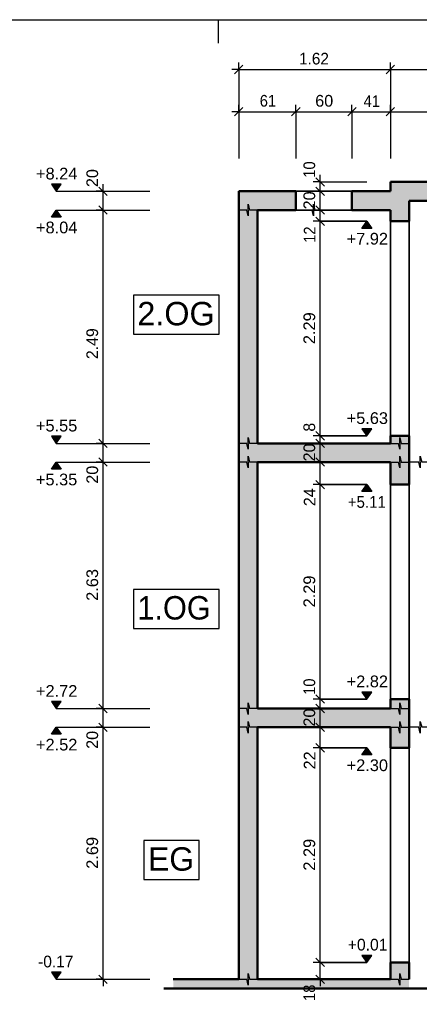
# Model space of a CAD drawing. Header units: metres. Extents: x 0.2 to 47.2, y 0.2 to 23.6.
# Tile 13 of 21: x 13.6 to 17.8, y 13 to 23.6. Entities that reach past the tile are written whole.
import ezdxf

# ---------------------------------------------------------------- set-up
doc = ezdxf.new("R2010")
doc.units = ezdxf.units.M
doc.linetypes.add('AUSGEZOGEN', pattern=[0])
for name, color, linetype, lineweight in [('XR$1$Beton Ansicht', 117, 'AUSGEZOGEN', 35), ('XR$1$Beton geschnitten', 117, 'AUSGEZOGEN', 50), ('XR$1$Betonierfugen', 7, 'AUSGEZOGEN', 25), ('XR$1$STANDARD_1', 7, 'AUSGEZOGEN', 13), ('XR$1$Stilflaeche', 7, 'AUSGEZOGEN', 25), ('XR$1$Text Decke', 7, 'AUSGEZOGEN', 25), ('XR$1$Vermassung Schnitte', 7, 'AUSGEZOGEN', 25), ('XR$1$Wand Beton bewehrt', 117, 'AUSGEZOGEN', 50)]:
    doc.layers.add(name, color=color, linetype=linetype, lineweight=lineweight)
doc.styles.add('ARIAL', font='arial.ttf')

# ---------------------------------------------------------------- blocks, each defined once
blk = doc.blocks.new('COMPLEXOBJECT_79')
at = {"layer": 'XR$1$Beton geschnitten', "color": 7, "linetype": 'AUSGEZOGEN', "lineweight": 50, "transparency": 33554687}
blk.add_line((15.916, 15.998), (15.916, 13.308), dxfattribs=at)
at = {"layer": 'XR$1$Wand Beton bewehrt', "color": 7, "linetype": 'AUSGEZOGEN', "lineweight": 50, "transparency": 33554687}
blk.add_line((17.495, 9.267), (17.495, 9.467), dxfattribs=at)
blk = doc.blocks.new('COMPLEXOBJECT_80')
at = {"layer": 'XR$1$Beton geschnitten', "color": 7, "linetype": 'AUSGEZOGEN', "lineweight": 50, "transparency": 33554687}
blk.add_line((17.536, 15.778), (17.736, 15.778), dxfattribs=at)
at = {"layer": 'XR$1$Wand Beton bewehrt', "color": 7, "linetype": 'AUSGEZOGEN', "lineweight": 50, "transparency": 33554687}
blk.add_line((16.615, 9.467), (16.615, 9.267), dxfattribs=at)
blk = doc.blocks.new('COMPLEXOBJECT_82')
at = {"layer": 'XR$1$Beton geschnitten', "color": 7, "linetype": 'AUSGEZOGEN', "lineweight": 50, "transparency": 33554687}
blk.add_line((17.536, 16.198), (16.116, 16.198), dxfattribs=at)
at = {"layer": 'XR$1$Text Decke', "color": 7, "linetype": 'AUSGEZOGEN', "lineweight": 100, "transparency": 33554687}
blk.add_line((7.294, 10.879), (7.294, 10.879), dxfattribs=at)
blk = doc.blocks.new('COMPLEXOBJECT_83')
at = {"layer": 'XR$1$Beton geschnitten', "color": 7, "linetype": 'AUSGEZOGEN', "lineweight": 50, "transparency": 33554687}
blk.add_line((15.916, 16.198), (15.916, 15.998), dxfattribs=at)
at = {"layer": 'XR$1$Text Decke', "color": 7, "linetype": 'AUSGEZOGEN', "lineweight": 100, "transparency": 33554687}
blk.add_line((7.294, 10.088), (7.294, 10.088), dxfattribs=at)
blk = doc.blocks.new('COMPLEXOBJECT_84')
at = {"layer": 'XR$1$Beton geschnitten', "color": 7, "linetype": 'AUSGEZOGEN', "lineweight": 50, "transparency": 33554687}
blk.add_line((17.736, 15.998), (17.736, 16.198), dxfattribs=at)
at = {"layer": 'XR$1$Text Decke', "color": 7, "linetype": 'AUSGEZOGEN', "lineweight": 100, "transparency": 33554687}
blk.add_line((7.294, 10.088), (7.294, 10.088), dxfattribs=at)
blk = doc.blocks.new('COMPLEXOBJECT_91')
at = {"layer": 'XR$1$Beton geschnitten', "color": 7, "linetype": 'AUSGEZOGEN', "lineweight": 50, "transparency": 33554687}
blk.add_line((17.536, 21.398), (17.736, 21.398), dxfattribs=at)
blk = doc.blocks.new('COMPLEXOBJECT_92')
at = {"layer": 'XR$1$Beton geschnitten', "color": 7, "linetype": 'AUSGEZOGEN', "lineweight": 50, "transparency": 33554687}
blk.add_line((17.736, 19.108), (17.536, 19.108), dxfattribs=at)
blk = doc.blocks.new('COMPLEXOBJECT_93')
at = {"layer": 'XR$1$Beton geschnitten', "color": 7, "linetype": 'AUSGEZOGEN', "lineweight": 50, "transparency": 33554687}
blk.add_line((17.536, 21.518), (17.536, 21.398), dxfattribs=at)
blk = doc.blocks.new('COMPLEXOBJECT_95')
at = {"layer": 'XR$1$Beton geschnitten', "color": 7, "linetype": 'AUSGEZOGEN', "lineweight": 50, "transparency": 33554687}
blk.add_line((17.536, 19.108), (17.536, 19.028), dxfattribs=at)
blk = doc.blocks.new('COMPLEXOBJECT_96')
at = {"layer": 'XR$1$Beton geschnitten', "color": 7, "linetype": 'AUSGEZOGEN', "lineweight": 50, "transparency": 33554687}
blk.add_line((17.736, 19.028), (17.736, 19.108), dxfattribs=at)
blk = doc.blocks.new('COMPLEXOBJECT_99')
at = {"layer": 'XR$1$Betonierfugen', "color": 7, "linetype": 'AUSGEZOGEN', "lineweight": 25, "transparency": 33554687}
for p, q in [((16.002, 15.998), (15.916, 15.998)), ((15.916, 15.998), (15.916, 15.998)), ((16.016, 15.935), (16.002, 15.998)), ((16.016, 15.998), (16.016, 16.06)), ((16.016, 16.06), (16.03, 15.998)), ((16.016, 15.998), (16.016, 15.935)), ((16.116, 15.998), (16.03, 15.998))]:
    blk.add_line(p, q, dxfattribs=at)
blk = doc.blocks.new('COMPLEXOBJECT_100')
at = {"layer": 'XR$1$Betonierfugen', "color": 7, "linetype": 'AUSGEZOGEN', "lineweight": 25, "transparency": 33554687}
for p, q in [((16.002, 16.198), (15.916, 16.198)), ((15.916, 16.198), (15.916, 16.198)), ((16.016, 16.135), (16.002, 16.198)), ((16.016, 16.198), (16.016, 16.26)), ((16.016, 16.26), (16.03, 16.198)), ((16.016, 16.198), (16.016, 16.135)), ((16.116, 16.198), (16.03, 16.198))]:
    blk.add_line(p, q, dxfattribs=at)
blk = doc.blocks.new('COMPLEXOBJECT_102')
at = {"layer": 'XR$1$Betonierfugen', "color": 7, "linetype": 'AUSGEZOGEN', "lineweight": 25, "transparency": 33554687}
for p, q in [((16.002, 18.828), (15.916, 18.828)), ((15.916, 18.828), (15.916, 18.828)), ((16.016, 18.765), (16.002, 18.828)), ((16.016, 18.828), (16.016, 18.89)), ((16.016, 18.89), (16.03, 18.828)), ((16.016, 18.828), (16.016, 18.765)), ((16.116, 18.828), (16.03, 18.828))]:
    blk.add_line(p, q, dxfattribs=at)
blk = doc.blocks.new('COMPLEXOBJECT_107')
at = {"layer": 'XR$1$Betonierfugen', "color": 7, "linetype": 'AUSGEZOGEN', "lineweight": 25, "transparency": 33554687}
for p, q in [((16.016, 21.518), (16.016, 21.58)), ((16.016, 21.58), (16.03, 21.518)), ((16.002, 21.518), (15.916, 21.518)), ((15.916, 21.518), (15.916, 21.518)), ((16.016, 21.455), (16.002, 21.518)), ((16.016, 21.518), (16.016, 21.455)), ((16.116, 21.518), (16.03, 21.518))]:
    blk.add_line(p, q, dxfattribs=at)
blk = doc.blocks.new('COMPLEXOBJECT_113')
at = {"layer": 'XR$1$Betonierfugen', "color": 7, "linetype": 'AUSGEZOGEN', "lineweight": 25, "transparency": 33554687}
for p, q in [((16.002, 19.028), (15.916, 19.028)), ((15.916, 19.028), (15.916, 19.028)), ((16.016, 18.965), (16.002, 19.028)), ((16.016, 19.028), (16.016, 19.09)), ((16.016, 19.09), (16.03, 19.028)), ((16.016, 19.028), (16.016, 18.965)), ((16.116, 19.028), (16.03, 19.028))]:
    blk.add_line(p, q, dxfattribs=at)
blk = doc.blocks.new('COMPLEXOBJECT_114')
at = {"layer": 'XR$1$Betonierfugen', "color": 7, "linetype": 'AUSGEZOGEN', "lineweight": 25, "transparency": 33554687}
for p, q in [((17.536, 19.028), (17.622, 19.028)), ((17.636, 18.965), (17.622, 19.028)), ((17.636, 19.028), (17.636, 19.09)), ((17.636, 19.09), (17.65, 19.028)), ((17.636, 19.028), (17.636, 18.965)), ((17.65, 19.028), (17.736, 19.028)), ((17.736, 19.028), (17.736, 19.028))]:
    blk.add_line(p, q, dxfattribs=at)
blk = doc.blocks.new('COMPLEXOBJECT_115')
at = {"layer": 'XR$1$Betonierfugen', "color": 7, "linetype": 'AUSGEZOGEN', "lineweight": 25, "transparency": 33554687}
for p, q in [((17.536, 18.828), (17.622, 18.828)), ((17.636, 18.765), (17.622, 18.828)), ((17.636, 18.828), (17.636, 18.89)), ((17.636, 18.89), (17.65, 18.828)), ((17.636, 18.828), (17.636, 18.765)), ((17.65, 18.828), (17.736, 18.828)), ((17.736, 18.828), (17.736, 18.828))]:
    blk.add_line(p, q, dxfattribs=at)
blk = doc.blocks.new('COMPLEXOBJECT_116')
at = {"layer": 'XR$1$Betonierfugen', "color": 7, "linetype": 'AUSGEZOGEN', "lineweight": 25, "transparency": 33554687}
for p, q in [((17.536, 16.198), (17.622, 16.198)), ((17.636, 16.135), (17.622, 16.198)), ((17.636, 16.198), (17.636, 16.26)), ((17.636, 16.26), (17.65, 16.198)), ((17.636, 16.198), (17.636, 16.135)), ((17.65, 16.198), (17.736, 16.198)), ((17.736, 16.198), (17.736, 16.198))]:
    blk.add_line(p, q, dxfattribs=at)
blk = doc.blocks.new('COMPLEXOBJECT_117')
at = {"layer": 'XR$1$Betonierfugen', "color": 7, "linetype": 'AUSGEZOGEN', "lineweight": 25, "transparency": 33554687}
for p, q in [((17.536, 15.998), (17.622, 15.998)), ((17.636, 15.935), (17.622, 15.998)), ((17.636, 15.998), (17.636, 16.06)), ((17.636, 16.06), (17.65, 15.998)), ((17.636, 15.998), (17.636, 15.935)), ((17.65, 15.998), (17.736, 15.998)), ((17.736, 15.998), (17.736, 15.998))]:
    blk.add_line(p, q, dxfattribs=at)
blk = doc.blocks.new('COMPLEXOBJECT_118')
at = {"layer": 'XR$1$Betonierfugen', "color": 7, "linetype": 'AUSGEZOGEN', "lineweight": 25, "transparency": 33554687}
for p, q in [((17.636, 13.308), (17.636, 13.37)), ((17.636, 13.37), (17.65, 13.308)), ((17.536, 13.308), (17.622, 13.308)), ((17.636, 13.245), (17.622, 13.308)), ((17.636, 13.308), (17.636, 13.245)), ((17.65, 13.308), (17.736, 13.308)), ((17.736, 13.308), (17.736, 13.308))]:
    blk.add_line(p, q, dxfattribs=at)
blk = doc.blocks.new('COMPLEXOBJECT_119')
at = {"layer": 'XR$1$Betonierfugen', "color": 7, "linetype": 'AUSGEZOGEN', "lineweight": 25, "transparency": 33554687}
for p, q in [((16.016, 13.308), (16.016, 13.37)), ((16.016, 13.37), (16.03, 13.308)), ((15.916, 13.308), (16.002, 13.308)), ((16.016, 13.245), (16.002, 13.308)), ((16.016, 13.308), (16.016, 13.245)), ((16.03, 13.308), (16.116, 13.308)), ((16.116, 13.308), (16.116, 13.308))]:
    blk.add_line(p, q, dxfattribs=at)
blk = doc.blocks.new('COMPLEXOBJECT_126')
at = {"layer": 'XR$1$Stilflaeche', "linetype": 'AUSGEZOGEN', "lineweight": 25, "transparency": 33554687}
for points in [[(17.736, 16.298), (17.536, 16.298), (17.536, 16.198), (17.736, 16.198)], [(17.536, 15.778), (17.736, 15.778), (17.736, 15.998), (17.536, 15.998)]]:
    blk.add_hatch(color=91, dxfattribs=at).paths.add_polyline_path(points)
blk = doc.blocks.new('COMPLEXOBJECT_169')
at = {"layer": 'XR$1$Vermassung Schnitte', "linetype": 'AUSGEZOGEN', "lineweight": 25, "transparency": 33554687}
for points in [[(17.338, 21.323), (17.286, 21.398), (17.233, 21.323)], [(17.338, 19.183), (17.233, 19.183), (17.286, 19.108)], [(17.338, 18.513), (17.286, 18.588), (17.233, 18.513)], [(17.338, 16.373), (17.233, 16.373), (17.286, 16.298)], [(17.338, 15.703), (17.286, 15.778), (17.233, 15.703)], [(17.338, 13.563), (17.233, 13.563), (17.286, 13.488)]]:
    blk.add_hatch(color=7, dxfattribs=at).paths.add_polyline_path(points)
at = {"layer": 'XR$1$Vermassung Schnitte', "color": 7, "linetype": 'AUSGEZOGEN', "lineweight": 25, "transparency": 33554687}
for p, q in [((17.286, 21.398), (16.786, 21.398)), ((17.233, 21.323), (17.286, 21.398)), ((17.286, 21.398), (17.338, 21.323)), ((17.286, 21.398), (17.286, 21.398)), ((17.286, 21.398), (17.286, 21.398)), ((17.286, 21.398), (17.286, 21.398)), ((17.286, 21.398), (17.286, 21.398)), ((17.338, 21.323), (17.233, 21.323)), ((17.338, 19.183), (17.233, 19.183)), ((17.233, 19.183), (17.286, 19.108)), ((17.286, 19.108), (17.338, 19.183)), ((17.286, 19.108), (17.286, 19.108)), ((17.286, 19.108), (17.286, 19.108)), ((17.286, 19.108), (17.286, 19.108)), ((17.286, 19.108), (17.286, 19.108)), ((17.233, 18.513), (17.286, 18.588)), ((17.338, 18.513), (17.233, 18.513)), ((17.286, 18.588), (17.338, 18.513)), ((17.286, 18.588), (17.286, 18.588)), ((17.286, 18.588), (17.286, 18.588)), ((17.286, 18.588), (17.286, 18.588)), ((17.286, 18.588), (17.286, 18.588)), ((17.338, 16.373), (17.233, 16.373)), ((17.233, 16.373), (17.286, 16.298)), ((17.286, 16.298), (17.338, 16.373)), ((17.286, 16.298), (17.286, 16.298)), ((17.286, 16.298), (17.286, 16.298)), ((17.286, 16.298), (17.286, 16.298)), ((17.286, 16.298), (17.286, 16.298)), ((17.233, 15.703), (17.286, 15.778)), ((17.286, 15.778), (17.338, 15.703)), ((17.286, 15.778), (17.286, 15.778)), ((17.286, 15.778), (17.286, 15.778)), ((17.286, 15.778), (17.286, 15.778)), ((17.286, 15.778), (17.286, 15.778)), ((17.338, 15.703), (17.233, 15.703)), ((17.338, 13.563), (17.233, 13.563)), ((17.233, 13.563), (17.286, 13.488)), ((17.286, 13.488), (17.338, 13.563)), ((17.286, 13.488), (16.786, 13.488)), ((17.286, 13.488), (17.286, 13.488)), ((17.286, 13.488), (17.286, 13.488)), ((17.286, 13.488), (17.286, 13.488)), ((17.286, 13.488), (17.286, 13.488))]:
    blk.add_line(p, q, dxfattribs=at)
for points in [[(17.286, 19.108), (17.054, 19.108), (17.05, 19.108), (16.786, 19.108)], [(17.286, 18.588), (17.055, 18.588), (17.051, 18.588), (16.786, 18.588)], [(17.286, 16.298), (17.062, 16.298), (17.058, 16.298), (17.056, 16.298), (17.051, 16.298), (16.786, 16.298)], [(17.286, 15.778), (17.062, 15.778), (17.059, 15.778), (17.057, 15.778), (17.053, 15.778), (16.786, 15.778)]]:
    blk.add_lwpolyline(points, dxfattribs=at)
at = {"layer": 'XR$1$Vermassung Schnitte', "color": 7, "linetype": 'AUSGEZOGEN', "lineweight": 25, "transparency": 33554687, "char_height": 0.125, "attachment_point": 7, "style": 'ARIAL'}
for s, insert, width in [('\\W1.00;+7.92', (17.069, 21.148), 0.50632), ('\\W1.00;+5.63', (17.069, 19.233), 0.50632), ('\\W0.92;+5.11', (17.081, 18.338), 0.48357), ('\\W1.00;+2.82', (17.069, 16.423), 0.50632), ('\\W1.00;+2.30', (17.069, 15.528), 0.50632), ('\\W0.96;+0.01', (17.081, 13.613), 0.49489)]:
    blk.add_mtext(s, dxfattribs=dict(at, insert=insert, width=width))
blk = doc.blocks.new('COMPLEXOBJECT_232')
at = {"layer": 'XR$1$Vermassung Schnitte', "color": 7, "linetype": 'AUSGEZOGEN', "lineweight": 25, "transparency": 33554687}
for p, q in [((16.831, 21.773), (16.741, 21.863)), ((16.786, 21.818), (16.786, 21.893)), ((16.786, 21.818), (16.711, 21.818)), ((16.831, 21.673), (16.741, 21.763)), ((16.786, 21.818), (16.861, 21.818)), ((16.786, 21.818), (17.286, 21.818)), ((16.786, 21.718), (16.786, 21.818)), ((16.786, 21.718), (16.711, 21.718)), ((16.786, 21.718), (16.861, 21.718)), ((16.786, 21.718), (17.286, 21.718)), ((16.786, 21.518), (16.786, 21.718)), ((16.831, 21.473), (16.741, 21.563)), ((16.786, 21.518), (16.711, 21.518)), ((16.831, 21.353), (16.741, 21.443)), ((16.786, 21.518), (16.861, 21.518)), ((16.786, 21.518), (17.286, 21.518)), ((16.786, 21.398), (16.786, 21.518)), ((16.786, 21.398), (16.711, 21.398)), ((16.786, 21.398), (16.861, 21.398)), ((16.786, 21.398), (17.286, 21.398)), ((16.786, 19.108), (16.786, 21.398)), ((16.831, 19.063), (16.741, 19.153)), ((16.786, 19.108), (16.711, 19.108)), ((16.786, 19.028), (16.711, 19.028)), ((16.831, 18.983), (16.741, 19.073)), ((16.786, 19.108), (16.861, 19.108)), ((16.786, 19.108), (17.286, 19.108)), ((16.786, 19.028), (16.786, 19.108)), ((16.786, 19.028), (16.861, 19.028)), ((16.786, 19.028), (17.286, 19.028)), ((16.786, 18.828), (16.786, 19.028)), ((16.786, 18.828), (16.711, 18.828)), ((16.831, 18.783), (16.741, 18.873)), ((16.786, 18.828), (16.861, 18.828)), ((16.786, 18.828), (17.286, 18.828)), ((16.786, 18.588), (16.786, 18.828)), ((16.831, 18.543), (16.741, 18.633)), ((16.786, 18.588), (16.711, 18.588)), ((16.786, 18.588), (16.861, 18.588)), ((16.786, 18.588), (17.286, 18.588)), ((16.786, 16.298), (16.786, 18.588)), ((16.786, 16.298), (16.711, 16.298)), ((16.831, 16.253), (16.741, 16.343)), ((16.786, 16.298), (16.861, 16.298)), ((16.786, 16.298), (17.286, 16.298)), ((16.786, 16.198), (16.786, 16.298)), ((16.786, 16.198), (16.711, 16.198)), ((16.831, 16.153), (16.741, 16.243)), ((16.786, 16.198), (16.861, 16.198)), ((16.786, 16.198), (17.286, 16.198)), ((16.786, 15.998), (16.786, 16.198)), ((16.786, 15.998), (16.711, 15.998)), ((16.831, 15.953), (16.741, 16.043)), ((16.786, 15.998), (16.861, 15.998)), ((16.786, 15.998), (17.286, 15.998)), ((16.786, 15.778), (16.786, 15.998)), ((16.786, 15.778), (16.711, 15.778)), ((16.831, 15.733), (16.741, 15.823)), ((16.786, 15.778), (16.861, 15.778)), ((16.786, 15.778), (17.286, 15.778)), ((16.786, 13.488), (16.786, 15.778)), ((16.786, 13.488), (16.711, 13.488)), ((16.831, 13.443), (16.741, 13.533)), ((16.786, 13.488), (16.861, 13.488)), ((16.786, 13.488), (17.286, 13.488)), ((16.786, 13.308), (16.786, 13.488)), ((16.831, 13.263), (16.741, 13.353)), ((16.786, 13.308), (16.711, 13.308)), ((16.786, 13.308), (16.861, 13.308)), ((16.786, 13.308), (17.286, 13.308)), ((16.786, 13.308), (16.786, 13.233))]:
    blk.add_line(p, q, dxfattribs=at)
at = {"layer": 'XR$1$Vermassung Schnitte', "color": 7, "linetype": 'AUSGEZOGEN', "lineweight": 25, "transparency": 33554687, "char_height": 0.125, "attachment_point": 7, "rotation": 90, "style": 'ARIAL'}
for s, insert, width in [('\\W0.90;10', (16.734, 21.863), 0.24007), ('\\W0.99;20', (16.734, 21.525), 0.25574), ('\\W0.90;12', (16.736, 21.168), 0.24007), ('\\W1.00;2.29', (16.734, 20.087), 0.40422), ('\\W0.97;8', (16.734, 19.153), 0.15661), ('\\W0.99;20', (16.734, 18.835), 0.25574), ('\\W0.99;24', (16.736, 18.357), 0.25574), ('\\W1.00;2.29', (16.734, 17.277), 0.40422), ('\\W0.90;10', (16.734, 16.343), 0.24007), ('\\W0.99;20', (16.734, 16.005), 0.25574), ('\\W0.99;22', (16.736, 15.548), 0.25574), ('\\W1.00;2.29', (16.734, 14.467), 0.40422), ('\\W0.90;18', (16.734, 13.076), 0.24007)]:
    blk.add_mtext(s, dxfattribs=dict(at, insert=insert, width=width))
blk = doc.blocks.new('COMPLEXOBJECT_261')
at = {"layer": 'XR$1$Vermassung Schnitte', "color": 7, "linetype": 'AUSGEZOGEN', "lineweight": 25, "transparency": 33554687}
for p, q in [((15.871, 22.523), (15.961, 22.613)), ((15.916, 22.568), (15.916, 22.643)), ((16.481, 22.523), (16.571, 22.613)), ((16.526, 22.568), (16.526, 22.643)), ((17.081, 22.523), (17.171, 22.613)), ((17.126, 22.568), (17.126, 22.643)), ((17.491, 22.523), (17.581, 22.613)), ((17.536, 22.568), (17.536, 22.643)), ((19.821, 22.523), (19.911, 22.613)), ((19.866, 22.568), (19.866, 22.643)), ((20.353, 22.523), (20.443, 22.613)), ((20.398, 22.568), (20.398, 22.643)), ((20.953, 22.523), (21.043, 22.613)), ((20.998, 22.568), (20.998, 22.643)), ((21.686, 22.523), (21.776, 22.613)), ((21.731, 22.568), (21.731, 22.643)), ((15.916, 22.568), (15.841, 22.568)), ((15.916, 22.568), (15.916, 22.493)), ((15.916, 22.568), (15.916, 22.068)), ((15.916, 22.568), (16.526, 22.568)), ((16.526, 22.568), (16.526, 22.493)), ((16.526, 22.568), (16.526, 22.068)), ((16.526, 22.568), (17.126, 22.568)), ((17.126, 22.568), (17.126, 22.493)), ((17.126, 22.568), (17.126, 22.068)), ((17.126, 22.568), (17.536, 22.568)), ((17.536, 22.568), (17.536, 22.493)), ((17.536, 22.568), (17.536, 22.068)), ((17.536, 22.568), (19.866, 22.568)), ((19.866, 22.568), (19.866, 22.493)), ((19.866, 22.568), (19.866, 22.068)), ((19.866, 22.568), (20.398, 22.568)), ((20.398, 22.568), (20.398, 22.493)), ((20.398, 22.568), (20.398, 22.068)), ((20.398, 22.568), (20.998, 22.568)), ((20.998, 22.568), (20.998, 22.493)), ((20.998, 22.568), (20.998, 22.068)), ((20.998, 22.568), (21.731, 22.568)), ((21.731, 22.568), (21.731, 22.493)), ((21.731, 22.568), (21.731, 22.068)), ((21.731, 22.568), (21.806, 22.568))]:
    blk.add_line(p, q, dxfattribs=at)
at = {"layer": 'XR$1$Vermassung Schnitte', "color": 7, "linetype": 'AUSGEZOGEN', "lineweight": 25, "transparency": 33554687, "attachment_point": 7, "style": 'ARIAL'}
for s, insert, char_height, width in [('\\W0.90;61', (16.14, 22.62), 0.125, 0.24007), ('\\W0.99;60', (16.733, 22.62), 0.125, 0.25574), ('\\W0.90;41', (17.25, 22.618), 0.125, 0.24007), ('\\W1.00;2.33', (18.535, 22.62), 0.125, 0.40422), ('\\W0.99;53', (20.008, 22.62), 0.125, 0.25574), ('\\W0.97;5', (20.202, 22.693), 0.075, 0.09397), ('\\W0.99;60', (20.605, 22.62), 0.125, 0.25574), ('\\W0.99;73', (21.24, 22.62), 0.125, 0.25574), ('\\W0.97;5', (21.435, 22.693), 0.075, 0.09397)]:
    blk.add_mtext(s, dxfattribs=dict(at, insert=insert, char_height=char_height, width=width))
blk = doc.blocks.new('COMPLEXOBJECT_262')
at = {"layer": 'XR$1$Vermassung Schnitte', "color": 7, "linetype": 'AUSGEZOGEN', "lineweight": 25, "transparency": 33554687}
for p, q in [((15.916, 23.018), (15.841, 23.018)), ((15.871, 22.973), (15.961, 23.063)), ((15.916, 23.018), (15.916, 23.093)), ((15.916, 23.018), (15.916, 22.943)), ((15.916, 23.018), (15.916, 22.518)), ((15.916, 23.018), (17.536, 23.018)), ((17.491, 22.973), (17.581, 23.063)), ((17.536, 23.018), (17.536, 23.093)), ((17.536, 23.018), (17.536, 22.943)), ((17.536, 23.018), (17.536, 22.518)), ((17.536, 23.018), (19.866, 23.018)), ((19.821, 22.973), (19.911, 23.063)), ((19.866, 23.018), (19.866, 23.093)), ((19.866, 23.018), (19.866, 22.943)), ((19.866, 23.018), (19.866, 22.518)), ((19.866, 23.018), (21.731, 23.018)), ((21.686, 22.973), (21.776, 23.063)), ((21.731, 23.018), (21.731, 23.093)), ((21.731, 23.018), (21.731, 22.943)), ((21.731, 23.018), (21.731, 22.518)), ((21.731, 23.018), (21.806, 23.018))]:
    blk.add_line(p, q, dxfattribs=at)
at = {"layer": 'XR$1$Vermassung Schnitte', "color": 7, "linetype": 'AUSGEZOGEN', "lineweight": 25, "transparency": 33554687, "attachment_point": 7, "style": 'ARIAL'}
for s, insert, char_height, width in [('\\W0.94;1.62', (16.56, 23.07), 0.125, 0.39043), ('\\W1.00;2.33', (18.535, 23.07), 0.125, 0.40422), ('\\W0.94;1.86', (20.601, 23.07), 0.125, 0.39043), ('\\W0.97;5', (20.941, 23.143), 0.075, 0.09397)]:
    blk.add_mtext(s, dxfattribs=dict(at, insert=insert, char_height=char_height, width=width))
blk = doc.blocks.new('COMPLEXOBJECT_263')
at = {"layer": 'XR$1$Betonierfugen', "color": 7, "linetype": 'AUSGEZOGEN', "lineweight": 25, "transparency": 33554687}
for p, q in [((17.84, 18.828), (17.736, 18.828)), ((17.736, 18.828), (17.736, 18.828)), ((17.856, 18.765), (17.84, 18.828)), ((17.856, 18.828), (17.856, 18.89)), ((17.856, 18.89), (17.873, 18.828)), ((17.856, 18.828), (17.856, 18.765)), ((17.977, 18.828), (17.873, 18.828)), ((18.081, 18.828), (17.977, 18.828)), ((18.098, 18.765), (18.081, 18.828)), ((18.098, 18.828), (18.098, 18.89)), ((18.098, 18.89), (18.115, 18.828)), ((18.098, 18.828), (18.098, 18.765)), ((18.218, 18.828), (18.115, 18.828)), ((18.322, 18.828), (18.218, 18.828)), ((18.339, 18.765), (18.322, 18.828)), ((18.339, 18.828), (18.339, 18.89)), ((18.339, 18.89), (18.356, 18.828)), ((18.339, 18.828), (18.339, 18.765)), ((18.46, 18.828), (18.356, 18.828)), ((18.563, 18.828), (18.46, 18.828)), ((18.58, 18.765), (18.563, 18.828)), ((18.58, 18.828), (18.58, 18.89)), ((18.58, 18.89), (18.597, 18.828)), ((18.58, 18.828), (18.58, 18.765)), ((18.701, 18.828), (18.597, 18.828)), ((18.805, 18.828), (18.701, 18.828)), ((18.821, 18.765), (18.805, 18.828)), ((18.821, 18.828), (18.821, 18.89)), ((18.821, 18.89), (18.838, 18.828)), ((18.821, 18.828), (18.821, 18.765)), ((18.942, 18.828), (18.838, 18.828)), ((19.046, 18.828), (18.942, 18.828)), ((19.063, 18.765), (19.046, 18.828)), ((19.063, 18.828), (19.063, 18.89)), ((19.063, 18.89), (19.08, 18.828)), ((19.063, 18.828), (19.063, 18.765)), ((19.183, 18.828), (19.08, 18.828)), ((19.287, 18.828), (19.183, 18.828)), ((19.304, 18.765), (19.287, 18.828)), ((19.304, 18.828), (19.304, 18.89)), ((19.304, 18.89), (19.321, 18.828)), ((19.304, 18.828), (19.304, 18.765)), ((19.425, 18.828), (19.321, 18.828)), ((19.528, 18.828), (19.425, 18.828)), ((19.545, 18.765), (19.528, 18.828)), ((19.545, 18.828), (19.545, 18.89)), ((19.545, 18.89), (19.562, 18.828)), ((19.545, 18.828), (19.545, 18.765)), ((19.666, 18.828), (19.562, 18.828))]:
    blk.add_line(p, q, dxfattribs=at)
blk = doc.blocks.new('COMPLEXOBJECT_264')
at = {"layer": 'XR$1$Betonierfugen', "color": 7, "linetype": 'AUSGEZOGEN', "lineweight": 25, "transparency": 33554687}
for p, q in [((17.84, 15.998), (17.736, 15.998)), ((17.736, 15.998), (17.736, 15.998)), ((17.856, 15.935), (17.84, 15.998)), ((17.856, 15.998), (17.856, 16.06)), ((17.856, 16.06), (17.873, 15.998)), ((17.856, 15.998), (17.856, 15.935)), ((17.977, 15.998), (17.873, 15.998)), ((18.081, 15.998), (17.977, 15.998)), ((18.098, 15.935), (18.081, 15.998)), ((18.098, 15.998), (18.098, 16.06)), ((18.098, 16.06), (18.115, 15.998)), ((18.098, 15.998), (18.098, 15.935)), ((18.218, 15.998), (18.115, 15.998)), ((18.322, 15.998), (18.218, 15.998)), ((18.339, 15.935), (18.322, 15.998)), ((18.339, 15.998), (18.339, 16.06)), ((18.339, 16.06), (18.356, 15.998)), ((18.339, 15.998), (18.339, 15.935)), ((18.46, 15.998), (18.356, 15.998)), ((18.563, 15.998), (18.46, 15.998)), ((18.58, 15.935), (18.563, 15.998)), ((18.58, 15.998), (18.58, 16.06)), ((18.58, 16.06), (18.597, 15.998)), ((18.58, 15.998), (18.58, 15.935)), ((18.701, 15.998), (18.597, 15.998)), ((18.805, 15.998), (18.701, 15.998)), ((18.821, 15.935), (18.805, 15.998)), ((18.821, 15.998), (18.821, 16.06)), ((18.821, 16.06), (18.838, 15.998)), ((18.821, 15.998), (18.821, 15.935)), ((18.942, 15.998), (18.838, 15.998)), ((19.046, 15.998), (18.942, 15.998)), ((19.063, 15.935), (19.046, 15.998)), ((19.063, 15.998), (19.063, 16.06)), ((19.063, 16.06), (19.08, 15.998)), ((19.063, 15.998), (19.063, 15.935)), ((19.183, 15.998), (19.08, 15.998)), ((19.287, 15.998), (19.183, 15.998)), ((19.304, 15.935), (19.287, 15.998)), ((19.304, 15.998), (19.304, 16.06)), ((19.304, 16.06), (19.321, 15.998)), ((19.304, 15.998), (19.304, 15.935)), ((19.425, 15.998), (19.321, 15.998)), ((19.528, 15.998), (19.425, 15.998)), ((19.545, 15.935), (19.528, 15.998)), ((19.545, 15.998), (19.545, 16.06)), ((19.545, 16.06), (19.562, 15.998)), ((19.545, 15.998), (19.545, 15.935)), ((19.666, 15.998), (19.562, 15.998))]:
    blk.add_line(p, q, dxfattribs=at)
blk = doc.blocks.new('COMPLEXOBJECT_279')
at = {"layer": 'XR$1$Vermassung Schnitte', "color": 7, "linetype": 'AUSGEZOGEN', "lineweight": 25, "transparency": 33554687}
blk.add_lwpolyline([(14.903, 14.372), (15.491, 14.372), (15.491, 14.788), (14.903, 14.788), (14.903, 14.372)], close=True, dxfattribs=at)
at = {"layer": 'XR$1$Vermassung Schnitte', "color": 7, "linetype": 'AUSGEZOGEN', "lineweight": 25, "transparency": 33554687, "insert": (14.945, 14.463), "char_height": 0.25, "width": 0.62194, "attachment_point": 7, "style": 'ARIAL'}
blk.add_mtext('\\W0.98;EG', dxfattribs=at)
blk = doc.blocks.new('COMPLEXOBJECT_280')
at = {"layer": 'XR$1$Vermassung Schnitte', "color": 7, "linetype": 'AUSGEZOGEN', "lineweight": 25, "transparency": 33554687}
blk.add_lwpolyline([(14.791, 17.052), (15.708, 17.052), (15.708, 17.469), (14.791, 17.469), (14.791, 17.052)], close=True, dxfattribs=at)
at = {"layer": 'XR$1$Vermassung Schnitte', "color": 7, "linetype": 'AUSGEZOGEN', "lineweight": 25, "transparency": 33554687, "insert": (14.832, 17.144), "char_height": 0.25, "width": 0.92623, "attachment_point": 7, "style": 'ARIAL'}
blk.add_mtext('\\W0.94;1.OG', dxfattribs=at)
blk = doc.blocks.new('COMPLEXOBJECT_281')
at = {"layer": 'XR$1$Vermassung Schnitte', "color": 7, "linetype": 'AUSGEZOGEN', "lineweight": 25, "transparency": 33554687}
blk.add_lwpolyline([(14.791, 20.192), (15.708, 20.192), (15.708, 20.609), (14.791, 20.609), (14.791, 20.192)], close=True, dxfattribs=at)
at = {"layer": 'XR$1$Vermassung Schnitte', "color": 7, "linetype": 'AUSGEZOGEN', "lineweight": 25, "transparency": 33554687, "insert": (14.832, 20.284), "char_height": 0.25, "width": 0.95767, "attachment_point": 7, "style": 'ARIAL'}
blk.add_mtext('\\W0.99;2.OG', dxfattribs=at)
blk = doc.blocks.new('COMPLEXOBJECT_296')
at = {"layer": 'XR$1$Vermassung Schnitte', "color": 7, "linetype": 'AUSGEZOGEN', "lineweight": 25, "transparency": 33554687}
for p, q in [((14.511, 21.673), (14.421, 21.763)), ((14.466, 21.718), (14.466, 21.793)), ((14.466, 21.718), (14.391, 21.718)), ((14.466, 21.718), (14.541, 21.718)), ((14.466, 21.718), (14.966, 21.718)), ((14.466, 21.518), (14.466, 21.718)), ((14.511, 21.473), (14.421, 21.563)), ((14.466, 21.518), (14.391, 21.518)), ((14.466, 21.518), (14.541, 21.518)), ((14.466, 21.518), (14.966, 21.518)), ((14.466, 21.158), (14.466, 21.518)), ((14.466, 19.028), (14.466, 21.158)), ((14.466, 19.028), (14.391, 19.028)), ((14.511, 18.983), (14.421, 19.073)), ((14.466, 19.028), (14.541, 19.028)), ((14.466, 19.028), (14.966, 19.028)), ((14.466, 18.828), (14.466, 19.028)), ((14.466, 18.828), (14.391, 18.828)), ((14.511, 18.783), (14.421, 18.873)), ((14.466, 18.828), (14.541, 18.828)), ((14.466, 18.828), (14.966, 18.828)), ((14.466, 16.198), (14.466, 18.828)), ((14.466, 16.198), (14.391, 16.198)), ((14.511, 16.153), (14.421, 16.243)), ((14.466, 16.198), (14.541, 16.198)), ((14.466, 16.198), (14.966, 16.198)), ((14.466, 15.998), (14.466, 16.198)), ((14.466, 15.998), (14.391, 15.998)), ((14.511, 15.953), (14.421, 16.043)), ((14.466, 15.998), (14.541, 15.998)), ((14.466, 15.998), (14.966, 15.998)), ((14.466, 13.308), (14.466, 15.998)), ((14.511, 13.263), (14.421, 13.353)), ((14.466, 13.308), (14.391, 13.308)), ((14.466, 13.308), (14.541, 13.308)), ((14.466, 13.308), (14.966, 13.308)), ((14.466, 13.308), (14.466, 13.233))]:
    blk.add_line(p, q, dxfattribs=at)
at = {"layer": 'XR$1$Vermassung Schnitte', "color": 7, "linetype": 'AUSGEZOGEN', "lineweight": 25, "transparency": 33554687, "char_height": 0.125, "attachment_point": 7, "rotation": 90, "style": 'ARIAL'}
for s, insert, width in [('\\W0.99;20', (14.414, 21.763), 0.25574), ('\\W0.97;2.49', (14.414, 19.927), 0.39209), ('\\W0.99;20', (14.414, 18.597), 0.25574), ('\\W1.00;2.63', (14.414, 17.347), 0.40422), ('\\W0.99;20', (14.414, 15.767), 0.25574), ('\\W1.00;2.69', (14.414, 14.487), 0.40422)]:
    blk.add_mtext(s, dxfattribs=dict(at, insert=insert, width=width))
blk = doc.blocks.new('COMPLEXOBJECT_297')
at = {"layer": 'XR$1$Vermassung Schnitte', "linetype": 'AUSGEZOGEN', "lineweight": 25, "transparency": 33554687}
for points in [[(14.018, 21.793), (13.913, 21.793), (13.966, 21.718)], [(14.018, 21.443), (13.966, 21.518), (13.913, 21.443)], [(14.018, 19.103), (13.913, 19.103), (13.966, 19.028)], [(14.018, 18.753), (13.966, 18.828), (13.913, 18.753)], [(14.018, 16.273), (13.913, 16.273), (13.966, 16.198)], [(14.018, 15.923), (13.966, 15.998), (13.913, 15.923)], [(14.018, 13.383), (13.913, 13.383), (13.966, 13.308)]]:
    blk.add_hatch(color=7, dxfattribs=at).paths.add_polyline_path(points)
at = {"layer": 'XR$1$Vermassung Schnitte', "color": 7, "linetype": 'AUSGEZOGEN', "lineweight": 25, "transparency": 33554687}
for p, q in [((14.018, 21.793), (13.913, 21.793)), ((13.913, 21.793), (13.966, 21.718)), ((13.966, 21.718), (14.018, 21.793)), ((13.966, 21.718), (13.966, 21.718)), ((13.966, 21.718), (13.966, 21.718)), ((13.966, 21.718), (14.466, 21.718)), ((13.966, 21.718), (13.966, 21.718)), ((13.966, 21.718), (13.966, 21.718)), ((13.913, 21.443), (13.966, 21.518)), ((14.018, 21.443), (13.913, 21.443)), ((13.966, 21.518), (14.018, 21.443)), ((13.966, 21.518), (13.966, 21.518)), ((13.966, 21.518), (13.966, 21.518)), ((13.966, 21.518), (14.466, 21.518)), ((13.966, 21.518), (13.966, 21.518)), ((13.966, 21.518), (13.966, 21.518)), ((14.018, 19.103), (13.913, 19.103)), ((13.913, 19.103), (13.966, 19.028)), ((13.966, 19.028), (14.018, 19.103)), ((13.966, 19.028), (13.966, 19.028)), ((13.966, 19.028), (13.966, 19.028)), ((13.966, 19.028), (14.466, 19.028)), ((13.966, 19.028), (13.966, 19.028)), ((13.966, 19.028), (13.966, 19.028)), ((13.913, 18.753), (13.966, 18.828)), ((13.966, 18.828), (14.018, 18.753)), ((13.966, 18.828), (13.966, 18.828)), ((13.966, 18.828), (13.966, 18.828)), ((13.966, 18.828), (14.466, 18.828)), ((13.966, 18.828), (13.966, 18.828)), ((13.966, 18.828), (13.966, 18.828)), ((14.018, 18.753), (13.913, 18.753)), ((14.018, 16.273), (13.913, 16.273)), ((13.913, 16.273), (13.966, 16.198)), ((13.966, 16.198), (14.018, 16.273)), ((13.966, 16.198), (13.966, 16.198)), ((13.966, 16.198), (13.966, 16.198)), ((13.966, 16.198), (14.466, 16.198)), ((13.966, 16.198), (13.966, 16.198)), ((13.966, 16.198), (13.966, 16.198)), ((13.913, 15.923), (13.966, 15.998)), ((13.966, 15.998), (14.018, 15.923)), ((13.966, 15.998), (13.966, 15.998)), ((13.966, 15.998), (13.966, 15.998)), ((13.966, 15.998), (14.466, 15.998)), ((13.966, 15.998), (13.966, 15.998)), ((13.966, 15.998), (13.966, 15.998)), ((14.018, 15.923), (13.913, 15.923)), ((14.018, 13.383), (13.913, 13.383)), ((13.913, 13.383), (13.966, 13.308)), ((13.966, 13.308), (14.018, 13.383)), ((13.966, 13.308), (13.966, 13.308)), ((13.966, 13.308), (13.966, 13.308)), ((13.966, 13.308), (14.466, 13.308)), ((13.966, 13.308), (13.966, 13.308)), ((13.966, 13.308), (13.966, 13.308))]:
    blk.add_line(p, q, dxfattribs=at)
at = {"layer": 'XR$1$Vermassung Schnitte', "color": 7, "linetype": 'AUSGEZOGEN', "lineweight": 25, "transparency": 33554687, "char_height": 0.125, "attachment_point": 7, "style": 'ARIAL'}
for s, insert, width in [('\\W1.00;+8.24', (13.749, 21.843), 0.50632), ('\\W1.00;+8.04', (13.749, 21.268), 0.50632), ('\\W1.00;+5.55', (13.748, 19.153), 0.50632), ('\\W1.00;+5.35', (13.748, 18.578), 0.50632), ('\\W1.00;+2.72', (13.749, 16.323), 0.50632), ('\\W1.00;+2.52', (13.749, 15.748), 0.50632), ('\\W0.95;-0.17', (13.771, 13.433), 0.44727)]:
    blk.add_mtext(s, dxfattribs=dict(at, insert=insert, width=width))

msp = doc.modelspace()

# ---------------------------------------------------------------- hatches: boundary and pattern name
at = {"layer": 'XR$1$Stilflaeche', "linetype": 'AUSGEZOGEN', "lineweight": 25, "transparency": 33554687}
for points in [[(17.536, 21.398), (17.736, 21.398), (17.736, 21.618), (19.866, 21.618), (19.866, 21.818), (17.536, 21.818), (17.536, 21.718), (17.126, 21.718), (17.126, 21.518), (17.536, 21.518)], [(15.916, 21.518), (16.526, 21.518), (16.526, 21.718), (15.916, 21.718)], [(15.916, 21.518), (15.916, 16.198), (16.116, 16.198), (16.116, 18.828), (17.736, 18.828), (17.736, 19.028), (16.116, 19.028), (16.116, 21.518)], [(17.736, 19.108), (17.536, 19.108), (17.536, 19.028), (17.736, 19.028)], [(17.536, 18.588), (17.736, 18.588), (17.736, 18.828), (17.536, 18.828)], [(15.916, 16.198), (15.916, 13.308), (16.116, 13.308), (16.116, 15.998), (17.736, 15.998), (17.736, 16.198)], [(17.736, 13.208), (17.736, 13.488), (17.536, 13.488), (17.536, 13.308), (15.216, 13.308), (15.216, 13.208)]]:
    msp.add_hatch(color=91, dxfattribs=at).paths.add_polyline_path(points)

# ---------------------------------------------------------------- linework, layer by layer
at = {"layer": 'XR$1$Beton Ansicht', "color": 7, "linetype": 'AUSGEZOGEN', "lineweight": 35, "transparency": 33554687}
for p, q in [((16.526, 21.718), (17.126, 21.718)), ((16.526, 21.518), (17.126, 21.518)), ((17.536, 19.108), (17.536, 21.398)), ((17.736, 21.398), (17.736, 19.108)), ((17.536, 16.298), (17.536, 18.588)), ((17.736, 16.298), (17.736, 18.588)), ((17.536, 13.488), (17.536, 15.778)), ((17.736, 15.778), (17.736, 13.488))]:
    msp.add_line(p, q, dxfattribs=at)
at = {"layer": 'XR$1$Beton geschnitten', "color": 7, "linetype": 'AUSGEZOGEN', "lineweight": 50, "transparency": 33554687}
for p, q in [((19.866, 21.818), (17.536, 21.818)), ((17.536, 21.818), (17.536, 21.718)), ((17.536, 21.818), (17.536, 21.818)), ((15.916, 21.718), (15.916, 21.518)), ((16.526, 21.718), (15.916, 21.718)), ((16.526, 21.718), (16.526, 21.518)), ((17.126, 21.718), (17.126, 21.518)), ((17.536, 21.718), (17.126, 21.718)), ((17.736, 21.618), (19.666, 21.618)), ((17.736, 21.398), (17.736, 21.618)), ((17.736, 21.618), (19.666, 21.618)), ((15.916, 21.518), (15.916, 19.028)), ((16.116, 19.028), (16.116, 21.518)), ((16.116, 21.518), (16.526, 21.518)), ((17.126, 21.518), (17.536, 21.518)), ((15.916, 19.028), (15.916, 18.828)), ((16.116, 19.028), (17.536, 19.028)), ((17.736, 18.828), (17.736, 19.028)), ((15.916, 18.828), (15.916, 16.198)), ((16.116, 16.198), (16.116, 18.828)), ((16.116, 18.828), (17.536, 18.828)), ((17.536, 18.828), (17.536, 18.588)), ((17.736, 18.588), (17.736, 18.828)), ((17.536, 18.588), (17.736, 18.588)), ((17.736, 16.298), (17.536, 16.298)), ((17.536, 16.298), (17.536, 16.198)), ((17.736, 16.198), (17.736, 16.298)), ((16.116, 13.308), (16.116, 15.998)), ((16.116, 15.998), (17.536, 15.998)), ((17.536, 15.998), (17.536, 15.778)), ((17.736, 15.778), (17.736, 15.998)), ((17.736, 13.488), (17.536, 13.488)), ((17.536, 13.488), (17.536, 13.308)), ((17.736, 13.308), (17.736, 13.488)), ((15.916, 13.308), (15.216, 13.308)), ((17.536, 13.308), (16.116, 13.308)), ((15.116, 13.208), (21.831, 13.208))]:
    msp.add_line(p, q, dxfattribs=at)
at = {"layer": 'XR$1$Betonierfugen', "color": 7, "linetype": 'AUSGEZOGEN', "lineweight": 25, "transparency": 33554687}
for p, q in [((16.716, 21.518), (16.716, 21.58)), ((16.716, 21.58), (16.73, 21.518)), ((16.616, 21.518), (16.702, 21.518)), ((16.716, 21.455), (16.702, 21.518)), ((16.716, 21.518), (16.716, 21.455)), ((16.73, 21.518), (16.816, 21.518)), ((16.816, 21.518), (16.816, 21.518))]:
    msp.add_line(p, q, dxfattribs=at)
at = {"layer": 'XR$1$STANDARD_1', "color": 7, "linetype": 'AUSGEZOGEN', "lineweight": 25, "transparency": 33554687}
msp.add_line((15.7, 23.3), (15.7, 23.55), dxfattribs=at)
msp.add_lwpolyline([(47.2, 0.2), (0.2, 0.2), (0.2, 23.55), (47.2, 23.55), (47.2, 0.2)], close=True, dxfattribs=at)

# ---------------------------------------------------------------- block references
at = {"layer": 'XR$1$Betonierfugen', "color": 7, "linetype": 'AUSGEZOGEN', "lineweight": 25, "transparency": 33554687}
for name in ['COMPLEXOBJECT_107', 'COMPLEXOBJECT_113', 'COMPLEXOBJECT_114', 'COMPLEXOBJECT_102', 'COMPLEXOBJECT_115', 'COMPLEXOBJECT_263', 'COMPLEXOBJECT_100', 'COMPLEXOBJECT_116', 'COMPLEXOBJECT_99', 'COMPLEXOBJECT_117', 'COMPLEXOBJECT_264', 'COMPLEXOBJECT_119', 'COMPLEXOBJECT_118']:
    msp.add_blockref(name, (0, 0), dxfattribs=at)
at = {"layer": 'XR$1$Text Decke', "color": 7, "linetype": 'AUSGEZOGEN', "lineweight": 100, "transparency": 33554687}
for name in ['COMPLEXOBJECT_93', 'COMPLEXOBJECT_91', 'COMPLEXOBJECT_92', 'COMPLEXOBJECT_95', 'COMPLEXOBJECT_96', 'COMPLEXOBJECT_82', 'COMPLEXOBJECT_83', 'COMPLEXOBJECT_84']:
    msp.add_blockref(name, (0, 0), dxfattribs=at)
at = {"layer": 'XR$1$Vermassung Schnitte', "color": 7, "linetype": 'AUSGEZOGEN', "lineweight": 25, "transparency": 33554687}
for name in ['COMPLEXOBJECT_262', 'COMPLEXOBJECT_261', 'COMPLEXOBJECT_297', 'COMPLEXOBJECT_232', 'COMPLEXOBJECT_296', 'COMPLEXOBJECT_169', 'COMPLEXOBJECT_281', 'COMPLEXOBJECT_280', 'COMPLEXOBJECT_279']:
    msp.add_blockref(name, (0, 0), dxfattribs=at)
at = {"layer": 'XR$1$Wand Beton bewehrt', "color": 7, "linetype": 'AUSGEZOGEN', "lineweight": 50, "transparency": 33554687}
for name in ['COMPLEXOBJECT_126', 'COMPLEXOBJECT_79', 'COMPLEXOBJECT_80']:
    msp.add_blockref(name, (0, 0), dxfattribs=at)

doc.saveas('drawing.dxf')
